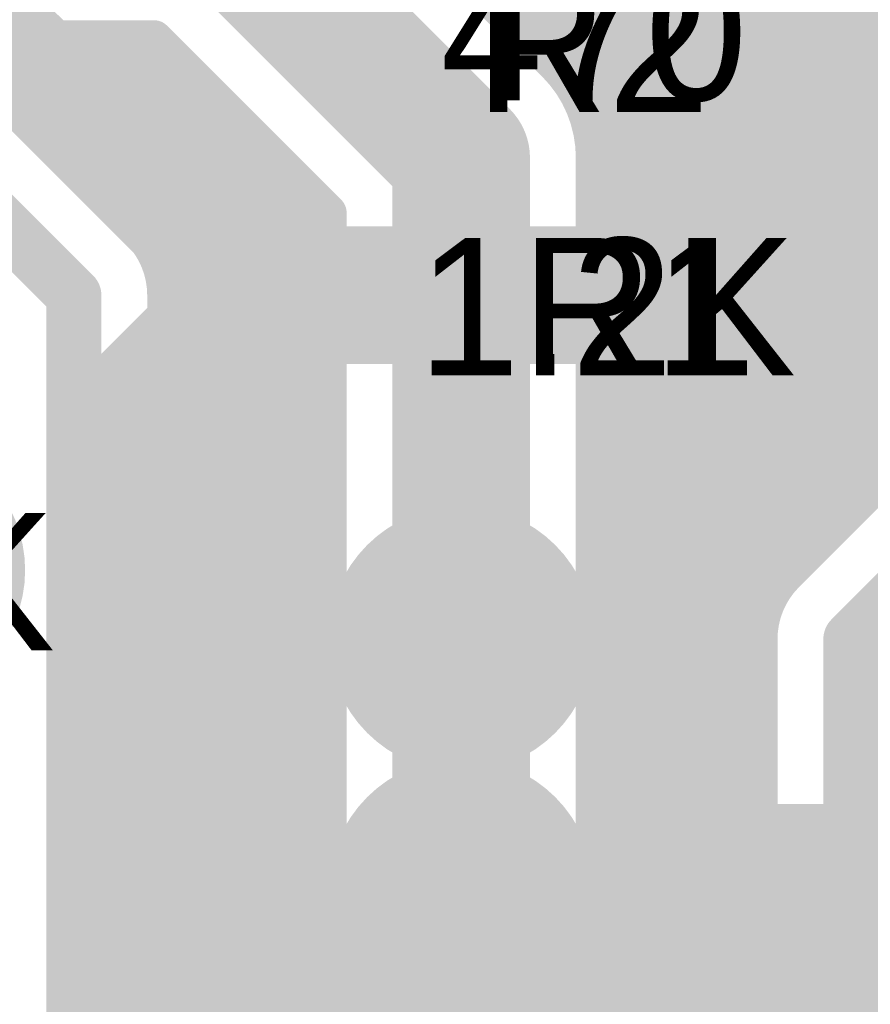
# Model space of a CAD drawing. Extents: x 7.17 to 14.1, y 4 to 11.75.
# Tile 111 of 214: x 9.97 to 10.15, y 7.42 to 7.64. Entities that reach past the tile are written whole.
import ezdxf

# ---------------------------------------------------------------- set-up
doc = ezdxf.new("R2010")
doc.units = 0
doc.layers.get('0').update_dxf_attribs({"linetype": 'CONTINUOUS'})
for name, color, linetype in [('BOTTOMLAYER', 5, 'CONTINUOUS'), ('BOTTOMSOLDER', 6, 'CONTINUOUS'), ('INTERNALPLANE1', 76, 'CONTINUOUS'), ('MECHANICAL1', 6, 'CONTINUOUS'), ('TOPLAYER', 1, 'CONTINUOUS'), ('TOPOVERLAY', 2, 'CONTINUOUS'), ('TOPPASTE', 8, 'CONTINUOUS'), ('TOPSOLDER', 216, 'CONTINUOUS')]:
    doc.layers.add(name, color=color, linetype=linetype)

# ---------------------------------------------------------------- blocks, each defined once
blk = doc.blocks.new('0603_136')
at = {"layer": 'MECHANICAL1', "const_width": 0.01}
for points in [[(-0.000531, 0.015748), (-0.000531, -0.014252)], [(0.059468, 0.015748), (-0.000531, 0.015748)], [(0.059468, 0.015748), (0.059468, -0.014252)], [(0.059468, -0.014252), (-0.000531, -0.014252)]]:
    blk.add_lwpolyline(points, dxfattribs=at)
at = {"layer": 'MECHANICAL1', "const_width": 0.005}
for points in [[(-0.003031, 0.015748, 1), (0.001969, 0.015748, 1)], [(-0.003031, 0.015748, 1), (0.001969, 0.015748, 1)], [(0.056968, 0.015748, 1), (0.061968, 0.015748, 1)], [(0.056968, 0.015748, 1), (0.061968, 0.015748, 1)], [(-0.003031, -0.014252, 1), (0.001969, -0.014252, 1)], [(-0.003031, -0.014252, 1), (0.001969, -0.014252, 1)], [(0.056968, -0.014252, 1), (0.061968, -0.014252, 1)], [(0.056968, -0.014252, 1), (0.061968, -0.014252, 1)]]:
    blk.add_lwpolyline(points, format="xyb", close=True, dxfattribs=at)
at = {"layer": 'TOPLAYER'}
for points in [[(-0.015, -0.015), (0.015, -0.015), (-0.015, 0.015), (0.015, 0.015)], [(0.045, -0.015), (0.075, -0.015), (0.045, 0.015), (0.075, 0.015)]]:
    blk.add_solid(points, dxfattribs=at)
at = {"layer": 'TOPOVERLAY', "const_width": 0.01}
for points in [[(-0.03, 0.03), (-0.03, 0)], [(0.09, 0.03), (-0.03, 0.03)], [(0.09, 0.03), (0.09, -0.03)], [(-0.03, 0), (-0.03, -0.03)], [(0.09, -0.03), (-0.03, -0.03)]]:
    blk.add_lwpolyline(points, dxfattribs=at)
at = {"layer": 'TOPOVERLAY', "const_width": 0.005}
for points in [[(-0.0325, 0.03, 1), (-0.0275, 0.03, 1)], [(-0.0325, 0.03, 1), (-0.0275, 0.03, 1)], [(0.0875, 0.03, 1), (0.0925, 0.03, 1)], [(0.0875, 0.03, 1), (0.0925, 0.03, 1)], [(-0.0325, 0, 1), (-0.0275, 0, 1)], [(-0.0325, 0, 1), (-0.0275, 0, 1)], [(-0.0325, -0.03, 1), (-0.0275, -0.03, 1)], [(-0.0325, -0.03, 1), (-0.0275, -0.03, 1)], [(0.0875, -0.03, 1), (0.0925, -0.03, 1)], [(0.0875, -0.03, 1), (0.0925, -0.03, 1)]]:
    blk.add_lwpolyline(points, format="xyb", close=True, dxfattribs=at)
at = {"layer": 'TOPPASTE'}
for points in [[(-0.015, -0.015), (0.015, -0.015), (-0.015, 0.015), (0.015, 0.015)], [(0.045, -0.015), (0.075, -0.015), (0.045, 0.015), (0.075, 0.015)]]:
    blk.add_solid(points, dxfattribs=at)
at = {"layer": 'TOPSOLDER'}
for points in [[(-0.019, -0.019), (0.019, -0.019), (-0.019, 0.019), (0.019, 0.019)], [(0.041, -0.019), (0.079, -0.019), (0.041, 0.019), (0.079, 0.019)]]:
    blk.add_solid(points, dxfattribs=at)
blk = doc.blocks.new('0603_137')
at = {"layer": 'MECHANICAL1', "const_width": 0.01}
for points in [[(-0.000531, 0.015748), (-0.000531, -0.014252)], [(0.059468, 0.015748), (-0.000531, 0.015748)], [(0.059468, 0.015748), (0.059468, -0.014252)], [(0.059468, -0.014252), (-0.000531, -0.014252)]]:
    blk.add_lwpolyline(points, dxfattribs=at)
at = {"layer": 'MECHANICAL1', "const_width": 0.005}
for points in [[(-0.003031, 0.015748, 1), (0.001969, 0.015748, 1)], [(-0.003031, 0.015748, 1), (0.001969, 0.015748, 1)], [(0.056968, 0.015748, 1), (0.061968, 0.015748, 1)], [(0.056968, 0.015748, 1), (0.061968, 0.015748, 1)], [(-0.003031, -0.014252, 1), (0.001969, -0.014252, 1)], [(-0.003031, -0.014252, 1), (0.001969, -0.014252, 1)], [(0.056968, -0.014252, 1), (0.061968, -0.014252, 1)], [(0.056968, -0.014252, 1), (0.061968, -0.014252, 1)]]:
    blk.add_lwpolyline(points, format="xyb", close=True, dxfattribs=at)
at = {"layer": 'TOPLAYER'}
for points in [[(-0.015, -0.015), (0.015, -0.015), (-0.015, 0.015), (0.015, 0.015)], [(0.045, -0.015), (0.075, -0.015), (0.045, 0.015), (0.075, 0.015)]]:
    blk.add_solid(points, dxfattribs=at)
at = {"layer": 'TOPOVERLAY', "const_width": 0.01}
for points in [[(-0.03, 0.03), (-0.03, 0)], [(0.09, 0.03), (-0.03, 0.03)], [(0.09, 0.03), (0.09, -0.03)], [(-0.03, 0), (-0.03, -0.03)], [(0.09, -0.03), (-0.03, -0.03)]]:
    blk.add_lwpolyline(points, dxfattribs=at)
at = {"layer": 'TOPOVERLAY', "const_width": 0.005}
for points in [[(-0.0325, 0.03, 1), (-0.0275, 0.03, 1)], [(-0.0325, 0.03, 1), (-0.0275, 0.03, 1)], [(0.0875, 0.03, 1), (0.0925, 0.03, 1)], [(0.0875, 0.03, 1), (0.0925, 0.03, 1)], [(-0.0325, 0, 1), (-0.0275, 0, 1)], [(-0.0325, 0, 1), (-0.0275, 0, 1)], [(-0.0325, -0.03, 1), (-0.0275, -0.03, 1)], [(-0.0325, -0.03, 1), (-0.0275, -0.03, 1)], [(0.0875, -0.03, 1), (0.0925, -0.03, 1)], [(0.0875, -0.03, 1), (0.0925, -0.03, 1)]]:
    blk.add_lwpolyline(points, format="xyb", close=True, dxfattribs=at)
at = {"layer": 'TOPPASTE'}
for points in [[(-0.015, -0.015), (0.015, -0.015), (-0.015, 0.015), (0.015, 0.015)], [(0.045, -0.015), (0.075, -0.015), (0.045, 0.015), (0.075, 0.015)]]:
    blk.add_solid(points, dxfattribs=at)
at = {"layer": 'TOPSOLDER'}
for points in [[(-0.019, -0.019), (0.019, -0.019), (-0.019, 0.019), (0.019, 0.019)], [(0.041, -0.019), (0.079, -0.019), (0.041, 0.019), (0.079, 0.019)]]:
    blk.add_solid(points, dxfattribs=at)

msp = doc.modelspace()

# ---------------------------------------------------------------- linework, layer by layer
at = {"layer": 'BOTTOMLAYER'}
for points, const_width in [([(10.07522, 7.635696), (10.434523, 7.995)], 0.008), ([(10.078755, 7.632161), (10.441595, 7.995)], 0.008), ([(10.082291, 7.628625), (10.448666, 7.995)], 0.008), ([(10.085822, 7.625085), (10.455737, 7.995)], 0.008), ([(10.088978, 7.62117), (10.462808, 7.995)], 0.008), ([(10.091482, 7.616603), (10.469879, 7.995)], 0.008), ([(10.093218, 7.611268), (10.47695, 7.995)], 0.008), ([(10.093904, 7.58367), (10.505234, 7.995)], 0.008), ([(10.093904, 7.576599), (10.512306, 7.995)], 0.008), ([(10.093904, 7.597812), (10.491092, 7.995)], 0.008), ([(10.093904, 7.590741), (10.498163, 7.995)], 0.008), ([(10.093904, 7.604883), (10.484021, 7.995)], 0.008), ([(10.093904, 7.52003), (10.568874, 7.995)], 0.008), ([(10.093904, 7.512959), (10.575945, 7.995)], 0.008), ([(10.093904, 7.534172), (10.554732, 7.995)], 0.008), ([(10.093904, 7.527101), (10.561803, 7.995)], 0.008), ([(10.093904, 7.548314), (10.54059, 7.995)], 0.008), ([(10.093904, 7.541243), (10.547661, 7.995)], 0.008), ([(10.093904, 7.562456), (10.526448, 7.995)], 0.008), ([(10.093904, 7.555385), (10.533519, 7.995)], 0.008), ([(10.093904, 7.569527), (10.519377, 7.995)], 0.008), ([(10.093904, 7.484674), (10.60423, 7.995)], 0.008), ([(10.093904, 7.477603), (10.611301, 7.995)], 0.008), ([(10.095502, 7.507485), (10.583016, 7.995)], 0.008), ([(10.095744, 7.493585), (10.597159, 7.995)], 0.008), ([(10.096378, 7.50129), (10.590088, 7.995)], 0.008), ([(9.948143, 7.764904), (10.168953, 7.544094)], 0.008), ([(9.955215, 7.764904), (10.175118, 7.545)], 0.008), ([(9.962286, 7.764904), (10.18219, 7.545)], 0.008), ([(9.969357, 7.764904), (10.189261, 7.545)], 0.008), ([(9.976428, 7.764904), (10.196332, 7.545)], 0.008), ([(9.983499, 7.764904), (10.203403, 7.545)], 0.008), ([(9.99057, 7.764904), (10.208165, 7.547309)], 0.008), ([(9.997641, 7.764904), (10.211989, 7.550556)], 0.008), ([(10.004712, 7.764904), (10.2164, 7.553216)], 0.008), ([(10.011783, 7.764904), (10.221478, 7.555209)], 0.008), ([(10.018854, 7.764904), (10.227402, 7.556357)], 0.008), ([(10.025925, 7.764904), (10.234612, 7.556218)], 0.008), ([(10.03041, 7.680506), (10.08541, 7.625506)], 0.008), ([(10.009904, 7.66), (10.064904, 7.605)], 0.03), ([(9.809904, 7.631), (9.997892, 7.631)], 0.008), ([(9.954768, 7.631), (10.035904, 7.549864)], 0.008), ([(9.960845, 7.620317), (9.971528, 7.631)], 0.008), ([(9.961839, 7.631), (10.035904, 7.556935)], 0.008), ([(9.965454, 7.617855), (9.978599, 7.631)], 0.008), ([(9.96891, 7.631), (10.035904, 7.564006)], 0.008), ([(9.969179, 7.614509), (9.98567, 7.631)], 0.008), ([(9.972715, 7.610973), (9.992741, 7.631)], 0.008), ([(9.975981, 7.631), (10.035904, 7.571077)], 0.008), ([(9.97625, 7.607438), (9.998852, 7.63004)], 0.008), ([(9.983052, 7.631), (10.035904, 7.578148)], 0.008), ([(9.990123, 7.631), (10.035904, 7.585219)], 0.008), ([(9.997194, 7.631), (10.035904, 7.59229)], 0.008), ([(9.997892, 7.631), (10.035904, 7.592988)], 0.008), ([(9.979786, 7.603902), (10.002388, 7.626504)], 0.008), ([(9.983321, 7.600367), (10.005923, 7.622969)], 0.008), ([(9.986857, 7.596831), (10.009459, 7.619433)], 0.008), ([(10.064904, 7.445), (10.064904, 7.605)], 0.03), ([(9.967982, 7.615706), (9.994514, 7.589174)], 0.008), ([(9.990393, 7.593296), (10.012994, 7.615897)], 0.008), ([(9.993928, 7.58976), (10.01653, 7.612362)], 0.008), ([(10.092697, 7.613279), (10.164128, 7.541849)], 0.008), ([(9.997159, 7.58592), (10.020065, 7.608826)], 0.008), ([(9.999441, 7.581131), (10.023601, 7.605291)], 0.008), ([(9.953808, 7.601596), (9.980404, 7.575)], 0.012), ([(10.093904, 7.605001), (10.160262, 7.538643)], 0.008), ([(10.093904, 7.512298), (10.093904, 7.605)], 0.008), ([(10.000404, 7.575023), (10.027136, 7.601755)], 0.008), ([(10.000404, 7.567952), (10.030672, 7.59822)], 0.008), ([(10.093904, 7.59793), (10.156727, 7.535107)], 0.008), ([(10.000404, 7.560881), (10.034208, 7.594684)], 0.008), ([(10.035904, 7.512298), (10.035904, 7.592988)], 0.008), ([(10.093904, 7.590859), (10.153191, 7.531572)], 0.008), ([(10.000404, 7.553809), (10.035904, 7.589309)], 0.008), ([(10.093904, 7.583788), (10.149656, 7.528036)], 0.008), ([(10.000404, 7.546738), (10.035904, 7.582238)], 0.008), ([(10.000073, 7.578623), (10.035904, 7.542793)], 0.008), ([(9.980404, 7.235), (9.980404, 7.575)], 0.012), ([(10.000404, 7.539667), (10.035904, 7.575167)], 0.008), ([(10.093904, 7.576717), (10.14612, 7.524501)], 0.008), ([(10.000404, 7.235), (10.000404, 7.575)], 0.008), ([(10.000404, 7.571221), (10.035904, 7.535721)], 0.008), ([(10.093904, 7.569646), (10.142585, 7.520965)], 0.008), ([(10.000404, 7.532596), (10.035904, 7.568096)], 0.008), ([(10.000404, 7.56415), (10.035904, 7.52865)], 0.008), ([(10.093904, 7.562575), (10.139049, 7.517429)], 0.008), ([(10.000404, 7.525525), (10.035904, 7.561025)], 0.008), ([(10.000404, 7.557079), (10.035904, 7.521579)], 0.008), ([(10.000404, 7.518454), (10.035904, 7.553954)], 0.008), ([(10.093904, 7.555504), (10.135516, 7.513892)], 0.008), ([(10.000404, 7.550008), (10.035904, 7.514508)], 0.008), ([(10.093904, 7.548432), (10.132494, 7.509843)], 0.008), ([(10.000404, 7.511383), (10.035904, 7.546883)], 0.008), ([(10.000404, 7.542937), (10.034632, 7.508709)], 0.008), ([(10.093904, 7.541361), (10.130484, 7.504781)], 0.008), ([(10.000404, 7.504312), (10.035904, 7.539812)], 0.008), ([(10.135794, 7.514174), (10.16073, 7.53911)], 0.008), ([(10.000404, 7.535866), (10.033524, 7.502746)], 0.008), ([(10.000404, 7.497241), (10.035904, 7.532741)], 0.008), ([(10.093904, 7.53429), (10.129904, 7.49829)], 0.008), ([(10.000404, 7.528795), (10.033732, 7.495467)], 0.008), ([(10.093904, 7.527219), (10.129904, 7.491219)], 0.008), ([(10.149904, 7.5), (10.174904, 7.525)], 0.012), ([(10.000404, 7.49017), (10.035904, 7.52567)], 0.008), ([(10.000404, 7.521724), (10.035904, 7.486224)], 0.008), ([(10.093904, 7.520148), (10.129904, 7.484148)], 0.008), ([(10.000404, 7.483098), (10.035904, 7.518599)], 0.008), ([(10.000404, 7.514653), (10.035904, 7.479153)], 0.008), ([(10.093904, 7.513077), (10.129904, 7.477077)], 0.008), ([(10.000404, 7.476027), (10.035393, 7.511017)], 0.008), ([(10.000404, 7.507581), (10.035904, 7.472081)], 0.008), ([(10.093904, 7.470532), (10.131738, 7.508366)], 0.008), ([(10.096183, 7.503727), (10.129904, 7.470006)], 0.008), ([(10.000404, 7.468956), (10.033469, 7.502021)], 0.008), ([(10.000404, 7.50051), (10.035904, 7.46501)], 0.008), ([(10.129904, 7.193284), (10.129904, 7.5)], 0.008), ([(10.149904, 7.185), (10.149904, 7.5)], 0.012), ([(10.093904, 7.463461), (10.129904, 7.499461)], 0.008), ([(10.096222, 7.496617), (10.129904, 7.462935)], 0.008), ([(10.000404, 7.461885), (10.033765, 7.495246)], 0.008), ([(10.000404, 7.493439), (10.035904, 7.457939)], 0.008), ([(10.094169, 7.456654), (10.129904, 7.49239)], 0.008), ([(10.000404, 7.454814), (10.035175, 7.489585)], 0.008), ([(10.095016, 7.490752), (10.129904, 7.455864)], 0.008), ([(10.035904, 7.457298), (10.035904, 7.487702)], 0.008), ([(10.093904, 7.457298), (10.093904, 7.487702)], 0.008), ([(10.000404, 7.486368), (10.034303, 7.45247)], 0.008), ([(10.095787, 7.451202), (10.129904, 7.485319)], 0.008), ([(10.000404, 7.447743), (10.035904, 7.483243)], 0.008), ([(10.093904, 7.484793), (10.129904, 7.448792)], 0.008), ([(10.000404, 7.479297), (10.03343, 7.446271)], 0.008), ([(10.093904, 7.477721), (10.129904, 7.441721)], 0.008), ([(10.096403, 7.444747), (10.129904, 7.478248)], 0.008), ([(10.000404, 7.440672), (10.035904, 7.476172)], 0.008), ([(10.000404, 7.472226), (10.034069, 7.438561)], 0.008), ([(10.093904, 7.47065), (10.129904, 7.43465)], 0.008), ([(10.095239, 7.436511), (10.129904, 7.471177)], 0.008), ([(10.000404, 7.433601), (10.035904, 7.469101)], 0.008), ([(10.000404, 7.465155), (10.040609, 7.42495)], 0.008), ([(10.000404, 7.334605), (10.129904, 7.464105)], 0.008), ([(10.093904, 7.463579), (10.129904, 7.427579)], 0.008), ([(10.000404, 7.42653), (10.035904, 7.46203)], 0.008), ([(10.000404, 7.458084), (10.129904, 7.328584)], 0.008), ([(10.000404, 7.327534), (10.129904, 7.457034)], 0.008), ([(10.094426, 7.455986), (10.129904, 7.420508)], 0.008), ([(10.000404, 7.419459), (10.034623, 7.453677)], 0.008), ([(10.000404, 7.451013), (10.129904, 7.321513)], 0.008), ([(10.000404, 7.320463), (10.129904, 7.449963)], 0.008), ([(10.09634, 7.447001), (10.129904, 7.413437)], 0.008), ([(10.000404, 7.412388), (10.033406, 7.44539)], 0.008), ([(10.000404, 7.443942), (10.129904, 7.314442)], 0.008), ([(10.000404, 7.313392), (10.129904, 7.442892)], 0.008), ([(10.096041, 7.440229), (10.129904, 7.406366)], 0.008), ([(10.000404, 7.405316), (10.033998, 7.438911)], 0.008), ([(10.000404, 7.436871), (10.129904, 7.307371)], 0.008), ([(10.000404, 7.306321), (10.129904, 7.435821)], 0.008), ([(10.000404, 7.398245), (10.035601, 7.433442)], 0.008), ([(10.094628, 7.434571), (10.129904, 7.399295)], 0.008), ([(10.000404, 7.429799), (10.129904, 7.300299)], 0.008), ([(10.092435, 7.429693), (10.129904, 7.392224)], 0.008), ([(10.000404, 7.29925), (10.129904, 7.42875)], 0.008), ([(10.000404, 7.391174), (10.037942, 7.428712)], 0.008), ([(10.089605, 7.425452), (10.129904, 7.385153)], 0.008), ([(10.000404, 7.384103), (10.040902, 7.424601)], 0.008), ([(10.000404, 7.422728), (10.129904, 7.293228)], 0.008), ([(10.000404, 7.292179), (10.129904, 7.421679)], 0.008), ([(10.000404, 7.377032), (10.044432, 7.42106)], 0.008), ([(10.044854, 7.420705), (10.129904, 7.335655)], 0.008), ([(10.086198, 7.421788), (10.129904, 7.378082)], 0.008), ([(10.082225, 7.41869), (10.129904, 7.37101)], 0.008), ([(10.000404, 7.369961), (10.048532, 7.418089)], 0.008)]:
    msp.add_lwpolyline(points, dxfattribs=dict(at, const_width=const_width))
for points, const_width in [([(10.07322, 7.635696, 1), (10.07722, 7.635696, 1)], 0.004), ([(10.076755, 7.632161, 1), (10.080755, 7.632161, 1)], 0.004), ([(9.96691, 7.631, 1), (9.97091, 7.631, 1)], 0.004), ([(9.969528, 7.631, 1), (9.973528, 7.631, 1)], 0.004), ([(9.973981, 7.631, 1), (9.977981, 7.631, 1)], 0.004), ([(9.976599, 7.631, 1), (9.980599, 7.631, 1)], 0.004), ([(9.981052, 7.631, 1), (9.985052, 7.631, 1)], 0.004), ([(9.98367, 7.631, 1), (9.98767, 7.631, 1)], 0.004), ([(9.988123, 7.631, 1), (9.992123, 7.631, 1)], 0.004), ([(9.990741, 7.631, 1), (9.994741, 7.631, 1)], 0.004), ([(9.995194, 7.631, 1), (9.999194, 7.631, 1)], 0.004), ([(9.995892, 7.631, 1), (9.999892, 7.631, 1)], 0.004), ([(9.995892, 7.631, 1), (9.999892, 7.631, 1)], 0.004), ([(9.996852, 7.63004, 1), (10.000852, 7.63004, 1)], 0.004), ([(10.080291, 7.628625, 1), (10.084291, 7.628625, 1)], 0.004), ([(10.000388, 7.626504, 1), (10.004388, 7.626504, 1)], 0.004), ([(10.08341, 7.625506, 1), (10.08741, 7.625506, 1)], 0.004), ([(10.08341, 7.625506, 1), (10.08741, 7.625506, 1)], 0.004), ([(10.08341, 7.625506, 1), (10.08741, 7.625506, 1)], 0.004), ([(10.083822, 7.625085, 1), (10.087822, 7.625085, 1)], 0.004), ([(10.003923, 7.622969, 1), (10.007923, 7.622969, 1)], 0.004), ([(10.086978, 7.62117, 1), (10.090978, 7.62117, 1)], 0.004), ([(10.007459, 7.619433, 1), (10.011459, 7.619433, 1)], 0.004), ([(9.963454, 7.617855, 1), (9.967454, 7.617855, 1)], 0.004), ([(10.057404, 7.605, 1), (10.072404, 7.605, 1)], 0.015), ([(10.057404, 7.605, 1), (10.072404, 7.605, 1)], 0.015), ([(10.089482, 7.616603, 1), (10.093482, 7.616603, 1)], 0.004), ([(9.96595, 7.615738, 1), (9.96995, 7.615738, 1)], 0.004), ([(9.965982, 7.615706, 1), (9.969982, 7.615706, 1)], 0.004), ([(9.965982, 7.615706, 1), (9.969982, 7.615706, 1)], 0.004), ([(9.967179, 7.614509, 1), (9.971179, 7.614509, 1)], 0.004), ([(10.010994, 7.615897, 1), (10.014994, 7.615897, 1)], 0.004), ([(10.01453, 7.612362, 1), (10.01853, 7.612362, 1)], 0.004), ([(10.090697, 7.613279, 1), (10.094697, 7.613279, 1)], 0.004), ([(9.970715, 7.610973, 1), (9.974715, 7.610973, 1)], 0.004), ([(10.091218, 7.611268, 1), (10.095218, 7.611268, 1)], 0.004), ([(9.97425, 7.607438, 1), (9.97825, 7.607438, 1)], 0.004), ([(10.018065, 7.608826, 1), (10.022065, 7.608826, 1)], 0.004), ([(10.021601, 7.605291, 1), (10.025601, 7.605291, 1)], 0.004), ([(9.977786, 7.603902, 1), (9.981786, 7.603902, 1)], 0.004), ([(10.091904, 7.605001, 1), (10.095904, 7.605001, 1)], 0.004), ([(10.091904, 7.605, 1), (10.095904, 7.605, 1)], 0.004), ([(10.091904, 7.605, 1), (10.095904, 7.605, 1)], 0.004), ([(10.091904, 7.605, 1), (10.095904, 7.605, 1)], 0.004), ([(10.091904, 7.604883, 1), (10.095904, 7.604883, 1)], 0.004), ([(10.025137, 7.601755, 1), (10.029136, 7.601755, 1)], 0.004), ([(9.981321, 7.600367, 1), (9.985321, 7.600367, 1)], 0.004), ([(9.984857, 7.596831, 1), (9.988857, 7.596831, 1)], 0.004), ([(10.028672, 7.59822, 1), (10.032672, 7.59822, 1)], 0.004), ([(10.091904, 7.59793, 1), (10.095904, 7.59793, 1)], 0.004), ([(10.091904, 7.597812, 1), (10.095904, 7.597812, 1)], 0.004), ([(10.032208, 7.594684, 1), (10.036208, 7.594684, 1)], 0.004), ([(9.988392, 7.593296, 1), (9.992392, 7.593296, 1)], 0.004), ([(10.033904, 7.592988, 1), (10.037904, 7.592988, 1)], 0.004), ([(10.033904, 7.592988, 1), (10.037904, 7.592988, 1)], 0.004), ([(10.033904, 7.59229, 1), (10.037904, 7.59229, 1)], 0.004), ([(10.091904, 7.590859, 1), (10.095904, 7.590859, 1)], 0.004), ([(10.091904, 7.590741, 1), (10.095904, 7.590741, 1)], 0.004), ([(9.991928, 7.58976, 1), (9.995928, 7.58976, 1)], 0.004), ([(9.992514, 7.589174, 1), (9.996514, 7.589174, 1)], 0.004), ([(9.992514, 7.589174, 1), (9.996514, 7.589174, 1)], 0.004), ([(9.992546, 7.589142, 1), (9.996546, 7.589142, 1)], 0.004), ([(10.033904, 7.589309, 1), (10.037904, 7.589309, 1)], 0.004), ([(9.995159, 7.58592, 1), (9.999159, 7.58592, 1)], 0.004), ([(10.033904, 7.585219, 1), (10.037904, 7.585219, 1)], 0.004), ([(10.091904, 7.583788, 1), (10.095904, 7.583788, 1)], 0.004), ([(10.033904, 7.582238, 1), (10.037904, 7.582238, 1)], 0.004), ([(10.091904, 7.58367, 1), (10.095904, 7.58367, 1)], 0.004), ([(9.997441, 7.581131, 1), (10.001441, 7.581131, 1)], 0.004), ([(9.998073, 7.578623, 1), (10.002073, 7.578623, 1)], 0.004), ([(10.033904, 7.578148, 1), (10.037904, 7.578148, 1)], 0.004), ([(9.977404, 7.575, 1), (9.983404, 7.575, 1)], 0.006), ([(9.977404, 7.575, 1), (9.983404, 7.575, 1)], 0.006), ([(10.033904, 7.575167, 1), (10.037904, 7.575167, 1)], 0.004), ([(10.091904, 7.576717, 1), (10.095904, 7.576717, 1)], 0.004), ([(10.091904, 7.576599, 1), (10.095904, 7.576599, 1)], 0.004), ([(9.998404, 7.575023, 1), (10.002404, 7.575023, 1)], 0.004), ([(9.998404, 7.575, 1), (10.002404, 7.575, 1)], 0.004), ([(9.998404, 7.575, 1), (10.002404, 7.575, 1)], 0.004), ([(9.998404, 7.575, 1), (10.002404, 7.575, 1)], 0.004), ([(9.998404, 7.571221, 1), (10.002404, 7.571221, 1)], 0.004), ([(10.033904, 7.571077, 1), (10.037904, 7.571077, 1)], 0.004), ([(10.091904, 7.569646, 1), (10.095904, 7.569646, 1)], 0.004), ([(10.091904, 7.569527, 1), (10.095904, 7.569527, 1)], 0.004), ([(9.998404, 7.567952, 1), (10.002404, 7.567952, 1)], 0.004), ([(10.033904, 7.568096, 1), (10.037904, 7.568096, 1)], 0.004), ([(9.998404, 7.56415, 1), (10.002404, 7.56415, 1)], 0.004), ([(10.033904, 7.564006, 1), (10.037904, 7.564006, 1)], 0.004), ([(10.091904, 7.562575, 1), (10.095904, 7.562575, 1)], 0.004), ([(10.091904, 7.562456, 1), (10.095904, 7.562456, 1)], 0.004), ([(9.998404, 7.560881, 1), (10.002404, 7.560881, 1)], 0.004), ([(10.033904, 7.561025, 1), (10.037904, 7.561025, 1)], 0.004), ([(9.998404, 7.557079, 1), (10.002404, 7.557079, 1)], 0.004), ([(10.033904, 7.556935, 1), (10.037904, 7.556935, 1)], 0.004), ([(9.998404, 7.553809, 1), (10.002404, 7.553809, 1)], 0.004), ([(10.033904, 7.553954, 1), (10.037904, 7.553954, 1)], 0.004), ([(10.091904, 7.555504, 1), (10.095904, 7.555504, 1)], 0.004), ([(10.091904, 7.555385, 1), (10.095904, 7.555385, 1)], 0.004), ([(9.998404, 7.550008, 1), (10.002404, 7.550008, 1)], 0.004), ([(10.033904, 7.549864, 1), (10.037904, 7.549864, 1)], 0.004), ([(10.091904, 7.548432, 1), (10.095904, 7.548432, 1)], 0.004), ([(10.091904, 7.548314, 1), (10.095904, 7.548314, 1)], 0.004), ([(9.998404, 7.546738, 1), (10.002404, 7.546738, 1)], 0.004), ([(10.033904, 7.546883, 1), (10.037904, 7.546883, 1)], 0.004), ([(9.998404, 7.542937, 1), (10.002404, 7.542937, 1)], 0.004), ([(10.033904, 7.542793, 1), (10.037904, 7.542793, 1)], 0.004), ([(10.091904, 7.541361, 1), (10.095904, 7.541361, 1)], 0.004), ([(10.091904, 7.541243, 1), (10.095904, 7.541243, 1)], 0.004), ([(9.998404, 7.539667, 1), (10.002404, 7.539667, 1)], 0.004), ([(10.033904, 7.539812, 1), (10.037904, 7.539812, 1)], 0.004), ([(9.998404, 7.535866, 1), (10.002404, 7.535866, 1)], 0.004), ([(10.033904, 7.535721, 1), (10.037904, 7.535721, 1)], 0.004), ([(10.154727, 7.535107, 1), (10.158727, 7.535107, 1)], 0.004), ([(9.998404, 7.532596, 1), (10.002404, 7.532596, 1)], 0.004), ([(10.033904, 7.532741, 1), (10.037904, 7.532741, 1)], 0.004), ([(10.091904, 7.53429, 1), (10.095904, 7.53429, 1)], 0.004), ([(10.091904, 7.534172, 1), (10.095904, 7.534172, 1)], 0.004), ([(10.151191, 7.531572, 1), (10.155191, 7.531572, 1)], 0.004), ([(9.998404, 7.528795, 1), (10.002404, 7.528795, 1)], 0.004), ([(10.033904, 7.52865, 1), (10.037904, 7.52865, 1)], 0.004), ([(10.147656, 7.528036, 1), (10.151656, 7.528036, 1)], 0.004), ([(10.091904, 7.527219, 1), (10.095904, 7.527219, 1)], 0.004), ([(10.091904, 7.527101, 1), (10.095904, 7.527101, 1)], 0.004), ([(9.998404, 7.525525, 1), (10.002404, 7.525525, 1)], 0.004), ([(10.033904, 7.52567, 1), (10.037904, 7.52567, 1)], 0.004), ([(10.14412, 7.524501, 1), (10.14812, 7.524501, 1)], 0.004), ([(9.998404, 7.521724, 1), (10.002404, 7.521724, 1)], 0.004), ([(10.033904, 7.521579, 1), (10.037904, 7.521579, 1)], 0.004), ([(10.091904, 7.520148, 1), (10.095904, 7.520148, 1)], 0.004), ([(10.091904, 7.52003, 1), (10.095904, 7.52003, 1)], 0.004), ([(10.140585, 7.520965, 1), (10.144585, 7.520965, 1)], 0.004), ([(9.998404, 7.518454, 1), (10.002404, 7.518454, 1)], 0.004), ([(10.033904, 7.518599, 1), (10.037904, 7.518599, 1)], 0.004), ([(10.137049, 7.517429, 1), (10.141049, 7.517429, 1)], 0.004), ([(9.998404, 7.514653, 1), (10.002404, 7.514653, 1)], 0.004), ([(10.033904, 7.514508, 1), (10.037904, 7.514508, 1)], 0.004), ([(10.091904, 7.513077, 1), (10.095904, 7.513077, 1)], 0.004), ([(10.091904, 7.512959, 1), (10.095904, 7.512959, 1)], 0.004), ([(10.133516, 7.513892, 1), (10.137516, 7.513892, 1)], 0.004), ([(10.133762, 7.514142, 1), (10.137762, 7.514142, 1)], 0.004), ([(10.133794, 7.514174, 1), (10.137794, 7.514174, 1)], 0.004), ([(10.133794, 7.514174, 1), (10.137794, 7.514174, 1)], 0.004), ([(9.998404, 7.511383, 1), (10.002404, 7.511383, 1)], 0.004), ([(10.033393, 7.511017, 1), (10.037393, 7.511017, 1)], 0.004), ([(10.033904, 7.512298, 1), (10.037904, 7.512298, 1)], 0.004), ([(10.033904, 7.512298, 1), (10.037904, 7.512298, 1)], 0.004), ([(10.091904, 7.512298, 1), (10.095904, 7.512298, 1)], 0.004), ([(10.091904, 7.512298, 1), (10.095904, 7.512298, 1)], 0.004), ([(10.032632, 7.508709, 1), (10.036632, 7.508709, 1)], 0.004), ([(10.130494, 7.509843, 1), (10.134494, 7.509843, 1)], 0.004), ([(9.998404, 7.507581, 1), (10.002404, 7.507581, 1)], 0.004), ([(10.093502, 7.507485, 1), (10.097502, 7.507485, 1)], 0.004), ([(10.129738, 7.508366, 1), (10.133738, 7.508366, 1)], 0.004), ([(9.998404, 7.504312, 1), (10.002404, 7.504312, 1)], 0.004), ([(10.128484, 7.504781, 1), (10.132484, 7.504781, 1)], 0.004), ([(10.031524, 7.502746, 1), (10.035524, 7.502746, 1)], 0.004), ([(10.094183, 7.503727, 1), (10.098183, 7.503727, 1)], 0.004), ([(9.998404, 7.50051, 1), (10.002404, 7.50051, 1)], 0.004), ([(10.031469, 7.502021, 1), (10.035469, 7.502021, 1)], 0.004), ([(10.094378, 7.50129, 1), (10.098378, 7.50129, 1)], 0.004), ([(10.094404, 7.5, 1), (10.098404, 7.5, 1)], 0.004), ([(10.094404, 7.5, 1), (10.098404, 7.5, 1)], 0.004), ([(10.127904, 7.5, 1), (10.131904, 7.5, 1)], 0.004), ([(10.127904, 7.5, 1), (10.131904, 7.5, 1)], 0.004), ([(10.127904, 7.5, 1), (10.131904, 7.5, 1)], 0.004), ([(10.146904, 7.5, 1), (10.152904, 7.5, 1)], 0.006), ([(10.146904, 7.5, 1), (10.152904, 7.5, 1)], 0.006), ([(10.127904, 7.499461, 1), (10.131904, 7.499461, 1)], 0.004), ([(10.127904, 7.49829, 1), (10.131904, 7.49829, 1)], 0.004), ([(9.998404, 7.497241, 1), (10.002404, 7.497241, 1)], 0.004), ([(10.094222, 7.496617, 1), (10.098222, 7.496617, 1)], 0.004), ([(10.031732, 7.495467, 1), (10.035732, 7.495467, 1)], 0.004), ([(10.031765, 7.495246, 1), (10.035765, 7.495246, 1)], 0.004), ([(10.093744, 7.493585, 1), (10.097744, 7.493585, 1)], 0.004), ([(9.998404, 7.493439, 1), (10.002404, 7.493439, 1)], 0.004), ([(10.127904, 7.49239, 1), (10.131904, 7.49239, 1)], 0.004), ([(9.998404, 7.49017, 1), (10.002404, 7.49017, 1)], 0.004), ([(10.033175, 7.489585, 1), (10.037175, 7.489585, 1)], 0.004), ([(10.093016, 7.490752, 1), (10.097016, 7.490752, 1)], 0.004), ([(10.127904, 7.491219, 1), (10.131904, 7.491219, 1)], 0.004), ([(10.033904, 7.487702, 1), (10.037904, 7.487702, 1)], 0.004), ([(10.033904, 7.487702, 1), (10.037904, 7.487702, 1)], 0.004), ([(10.091904, 7.487702, 1), (10.095904, 7.487702, 1)], 0.004), ([(10.091904, 7.487702, 1), (10.095904, 7.487702, 1)], 0.004), ([(9.998404, 7.486368, 1), (10.002404, 7.486368, 1)], 0.004), ([(10.033904, 7.486224, 1), (10.037904, 7.486224, 1)], 0.004), ([(10.127904, 7.485319, 1), (10.131904, 7.485319, 1)], 0.004), ([(9.998404, 7.483098, 1), (10.002404, 7.483098, 1)], 0.004), ([(10.033904, 7.483243, 1), (10.037904, 7.483243, 1)], 0.004), ([(10.091904, 7.484793, 1), (10.095904, 7.484793, 1)], 0.004), ([(10.091904, 7.484674, 1), (10.095904, 7.484674, 1)], 0.004), ([(10.127904, 7.484148, 1), (10.131904, 7.484148, 1)], 0.004), ([(9.998404, 7.479297, 1), (10.002404, 7.479297, 1)], 0.004), ([(10.033904, 7.479153, 1), (10.037904, 7.479153, 1)], 0.004), ([(10.091904, 7.477721, 1), (10.095904, 7.477721, 1)], 0.004), ([(10.091904, 7.477603, 1), (10.095904, 7.477603, 1)], 0.004), ([(10.127904, 7.478248, 1), (10.131904, 7.478248, 1)], 0.004), ([(10.127904, 7.477077, 1), (10.131904, 7.477077, 1)], 0.004), ([(9.998404, 7.476027, 1), (10.002404, 7.476027, 1)], 0.004), ([(10.033904, 7.476172, 1), (10.037904, 7.476172, 1)], 0.004), ([(9.998404, 7.472226, 1), (10.002404, 7.472226, 1)], 0.004), ([(10.033904, 7.472081, 1), (10.037904, 7.472081, 1)], 0.004), ([(10.091904, 7.47065, 1), (10.095904, 7.47065, 1)], 0.004), ([(10.091904, 7.470532, 1), (10.095904, 7.470532, 1)], 0.004), ([(10.127904, 7.471177, 1), (10.131904, 7.471177, 1)], 0.004), ([(10.127904, 7.470006, 1), (10.131904, 7.470006, 1)], 0.004), ([(9.998404, 7.468956, 1), (10.002404, 7.468956, 1)], 0.004), ([(10.033904, 7.469101, 1), (10.037904, 7.469101, 1)], 0.004), ([(9.998404, 7.465155, 1), (10.002404, 7.465155, 1)], 0.004), ([(10.033904, 7.46501, 1), (10.037904, 7.46501, 1)], 0.004), ([(10.091904, 7.463579, 1), (10.095904, 7.463579, 1)], 0.004), ([(10.091904, 7.463461, 1), (10.095904, 7.463461, 1)], 0.004), ([(10.127904, 7.464105, 1), (10.131904, 7.464105, 1)], 0.004), ([(9.998404, 7.461885, 1), (10.002404, 7.461885, 1)], 0.004), ([(10.033904, 7.46203, 1), (10.037904, 7.46203, 1)], 0.004), ([(10.127904, 7.462935, 1), (10.131904, 7.462935, 1)], 0.004), ([(9.998404, 7.458084, 1), (10.002404, 7.458084, 1)], 0.004), ([(10.033904, 7.457939, 1), (10.037904, 7.457939, 1)], 0.004), ([(10.033904, 7.457298, 1), (10.037904, 7.457298, 1)], 0.004), ([(10.033904, 7.457298, 1), (10.037904, 7.457298, 1)], 0.004), ([(10.091904, 7.457298, 1), (10.095904, 7.457298, 1)], 0.004), ([(10.091904, 7.457298, 1), (10.095904, 7.457298, 1)], 0.004), ([(10.127904, 7.457034, 1), (10.131904, 7.457034, 1)], 0.004), ([(10.057404, 7.445, 1), (10.072404, 7.445, 1)], 0.015), ([(10.092169, 7.456654, 1), (10.096169, 7.456654, 1)], 0.004), ([(10.092426, 7.455986, 1), (10.096426, 7.455986, 1)], 0.004), ([(10.127904, 7.455864, 1), (10.131904, 7.455864, 1)], 0.004), ([(9.998404, 7.454814, 1), (10.002404, 7.454814, 1)], 0.004), ([(10.032623, 7.453677, 1), (10.036623, 7.453677, 1)], 0.004), ([(9.998404, 7.451013, 1), (10.002404, 7.451013, 1)], 0.004), ([(10.032303, 7.45247, 1), (10.036302, 7.45247, 1)], 0.004), ([(10.093787, 7.451202, 1), (10.097787, 7.451202, 1)], 0.004), ([(10.127904, 7.449963, 1), (10.131904, 7.449963, 1)], 0.004), ([(10.127904, 7.448792, 1), (10.131904, 7.448792, 1)], 0.004), ([(9.998404, 7.447743, 1), (10.002404, 7.447743, 1)], 0.004), ([(10.03143, 7.446271, 1), (10.03543, 7.446271, 1)], 0.004), ([(10.09434, 7.447001, 1), (10.09834, 7.447001, 1)], 0.004), ([(10.031406, 7.44539, 1), (10.035406, 7.44539, 1)], 0.004), ([(10.094403, 7.444747, 1), (10.098403, 7.444747, 1)], 0.004), ([(10.094404, 7.445, 1), (10.098404, 7.445, 1)], 0.004), ([(10.094404, 7.445, 1), (10.098404, 7.445, 1)], 0.004), ([(9.998404, 7.443942, 1), (10.002404, 7.443942, 1)], 0.004), ([(10.127904, 7.442892, 1), (10.131904, 7.442892, 1)], 0.004), ([(9.998404, 7.440672, 1), (10.002404, 7.440672, 1)], 0.004), ([(10.094041, 7.440229, 1), (10.098041, 7.440229, 1)], 0.004), ([(10.127904, 7.441721, 1), (10.131904, 7.441721, 1)], 0.004), ([(10.031998, 7.438911, 1), (10.035998, 7.438911, 1)], 0.004), ([(10.032069, 7.438561, 1), (10.036069, 7.438561, 1)], 0.004), ([(9.998404, 7.436871, 1), (10.002404, 7.436871, 1)], 0.004), ([(10.093239, 7.436511, 1), (10.097239, 7.436511, 1)], 0.004), ([(10.127904, 7.435821, 1), (10.131904, 7.435821, 1)], 0.004), ([(9.998404, 7.433601, 1), (10.002404, 7.433601, 1)], 0.004), ([(10.033601, 7.433442, 1), (10.037601, 7.433442, 1)], 0.004), ([(10.092628, 7.434571, 1), (10.096628, 7.434571, 1)], 0.004), ([(10.127904, 7.43465, 1), (10.131904, 7.43465, 1)], 0.004), ([(9.998404, 7.429799, 1), (10.002404, 7.429799, 1)], 0.004), ([(10.090435, 7.429693, 1), (10.094435, 7.429693, 1)], 0.004), ([(10.035942, 7.428712, 1), (10.039942, 7.428712, 1)], 0.004), ([(10.127904, 7.42875, 1), (10.131904, 7.42875, 1)], 0.004), ([(10.127904, 7.427579, 1), (10.131904, 7.427579, 1)], 0.004), ([(9.998404, 7.42653, 1), (10.002404, 7.42653, 1)], 0.004), ([(10.038609, 7.42495, 1), (10.042609, 7.42495, 1)], 0.004), ([(10.087605, 7.425452, 1), (10.091605, 7.425452, 1)], 0.004), ([(9.998404, 7.422728, 1), (10.002404, 7.422728, 1)], 0.004), ([(10.038902, 7.424601, 1), (10.042902, 7.424601, 1)], 0.004), ([(10.042432, 7.42106, 1), (10.046432, 7.42106, 1)], 0.004), ([(10.042853, 7.420705, 1), (10.046853, 7.420705, 1)], 0.004), ([(10.084198, 7.421788, 1), (10.088198, 7.421788, 1)], 0.004), ([(10.127904, 7.421679, 1), (10.131904, 7.421679, 1)], 0.004), ([(10.127904, 7.420508, 1), (10.131904, 7.420508, 1)], 0.004), ([(9.998404, 7.419459, 1), (10.002404, 7.419459, 1)], 0.004), ([(10.080225, 7.41869, 1), (10.084225, 7.41869, 1)], 0.004), ([(10.046532, 7.418089, 1), (10.050532, 7.418089, 1)], 0.004)]:
    msp.add_lwpolyline(points, format="xyb", close=True, dxfattribs=dict(at, const_width=const_width))
at = {"layer": 'BOTTOMLAYER', "const_width": 0.008}
for points in [[(10.08541, 7.625506, -0.198912), (10.093904, 7.605)], [(10.08541, 7.625506, -0.198912), (10.093904, 7.605)], [(9.953808, 7.621596, -0.199496), (9.967982, 7.615706)], [(9.953808, 7.621596, -0.198912), (9.96795, 7.615738)], [(9.994514, 7.589174, -0.199496), (10.000404, 7.575)], [(9.994546, 7.589142, -0.198912), (10.000404, 7.575)], [(10.129904, 7.5, -0.199496), (10.135794, 7.514174)], [(10.129904, 7.5, -0.198912), (10.135762, 7.514142)], [(10.035904, 7.487702, -0.203279), (10.035904, 7.512298)], [(10.093904, 7.512298, -0.100611), (10.096404, 7.5)], [(10.096404, 7.5, -0.100611), (10.093904, 7.487702)], [(10.096404, 7.445, -1.223731), (10.035904, 7.457298)], [(10.093904, 7.457298, -0.100611), (10.096404, 7.445)]]:
    msp.add_lwpolyline(points, format="xyb", dxfattribs=at)
at = {"layer": 'BOTTOMSOLDER', "const_width": 0.0215}
for points in [[(10.054154, 7.5, 1), (10.075654, 7.5, 1)], [(10.054154, 7.445, 1), (10.075654, 7.445, 1)]]:
    msp.add_lwpolyline(points, format="xyb", close=True, dxfattribs=at)
at = {"layer": 'INTERNALPLANE1', "const_width": 0.029}
for points in [[(9.926274, 7.515, 1), (9.955274, 7.515, 1)], [(10.050404, 7.5, 1), (10.079404, 7.5, 1)], [(10.050404, 7.445, 1), (10.079404, 7.445, 1)]]:
    msp.add_lwpolyline(points, format="xyb", close=True, dxfattribs=at)
at = {"layer": 'TOPLAYER'}
for points, const_width in [([(9.954904, 7.6405), (10.020404, 7.575)], 0.025), ([(9.990404, 7.545), (10.020404, 7.575)], 0.03), ([(10.020404, 7.575), (10.169947, 7.575)], 0.03), ([(9.990404, 7.381052), (9.990404, 7.545)], 0.03), ([(10.064904, 7.25), (10.064904, 7.5)], 0.03), ([(10.114904, 7.405), (10.114904, 7.46)], 0.008), ([(10.114904, 7.46), (10.389904, 7.46)], 0.008), ([(10.115, 7.242), (10.115, 7.46)], 0.008), ([(10.12, 7.242), (10.12, 7.46)], 0.008), ([(10.125, 7.242), (10.125, 7.46)], 0.008), ([(10.13, 7.242), (10.13, 7.46)], 0.008), ([(10.135, 7.242), (10.135, 7.46)], 0.008), ([(10.14, 7.242), (10.14, 7.46)], 0.008), ([(10.145, 7.242), (10.145, 7.46)], 0.008), ([(10.15, 7.242), (10.15, 7.46)], 0.008), ([(10.155, 7.242), (10.155, 7.46)], 0.008), ([(10.114904, 7.455), (10.394904, 7.455)], 0.008), ([(10.114904, 7.45), (10.399904, 7.45)], 0.008), ([(10.114904, 7.445), (10.404904, 7.445)], 0.008), ([(10.114904, 7.44), (10.409904, 7.44)], 0.008), ([(10.114904, 7.435), (10.414904, 7.435)], 0.008), ([(10.114904, 7.43), (10.419904, 7.43)], 0.008), ([(10.114904, 7.425), (10.424904, 7.425)], 0.008), ([(10.114904, 7.42), (10.659904, 7.42)], 0.008)]:
    msp.add_lwpolyline(points, dxfattribs=dict(at, const_width=const_width))
for points, const_width in [([(10.012904, 7.575, 1), (10.027904, 7.575, 1)], 0.015), ([(10.012904, 7.575, 1), (10.027904, 7.575, 1)], 0.015), ([(10.014154, 7.575, 1), (10.026654, 7.575, 1)], 0.0125), ([(9.982904, 7.545, 1), (9.997904, 7.545, 1)], 0.015), ([(9.982904, 7.545, 1), (9.997904, 7.545, 1)], 0.015), ([(10.057404, 7.5, 1), (10.072404, 7.5, 1)], 0.015), ([(10.112904, 7.46, 1), (10.116904, 7.46, 1)], 0.004), ([(10.112904, 7.46, 1), (10.116904, 7.46, 1)], 0.004), ([(10.113, 7.46, 1), (10.117, 7.46, 1)], 0.004), ([(10.118, 7.46, 1), (10.122, 7.46, 1)], 0.004), ([(10.123, 7.46, 1), (10.127, 7.46, 1)], 0.004), ([(10.128, 7.46, 1), (10.132, 7.46, 1)], 0.004), ([(10.133, 7.46, 1), (10.137, 7.46, 1)], 0.004), ([(10.138, 7.46, 1), (10.142, 7.46, 1)], 0.004), ([(10.143, 7.46, 1), (10.147, 7.46, 1)], 0.004), ([(10.148, 7.46, 1), (10.152, 7.46, 1)], 0.004), ([(10.153, 7.46, 1), (10.157, 7.46, 1)], 0.004), ([(10.112904, 7.455, 1), (10.116904, 7.455, 1)], 0.004), ([(10.112904, 7.45, 1), (10.116904, 7.45, 1)], 0.004), ([(10.112904, 7.445, 1), (10.116904, 7.445, 1)], 0.004), ([(10.112904, 7.44, 1), (10.116904, 7.44, 1)], 0.004), ([(10.112904, 7.435, 1), (10.116904, 7.435, 1)], 0.004), ([(10.112904, 7.43, 1), (10.116904, 7.43, 1)], 0.004), ([(10.112904, 7.425, 1), (10.116904, 7.425, 1)], 0.004), ([(10.112904, 7.42, 1), (10.116904, 7.42, 1)], 0.004)]:
    msp.add_lwpolyline(points, format="xyb", close=True, dxfattribs=dict(at, const_width=const_width))
at = {"layer": 'TOPSOLDER', "const_width": 0.0215}
for points in [[(10.054154, 7.5, 1), (10.075654, 7.5, 1)], [(10.054154, 7.445, 1), (10.075654, 7.445, 1)]]:
    msp.add_lwpolyline(points, format="xyb", close=True, dxfattribs=at)

# ---------------------------------------------------------------- block references
at = {"rotation": 180}
for name, p in [('0603_137', (10.229947, 7.635)), ('0603_136', (10.229947, 7.575))]:
    msp.add_blockref(name, p, dxfattribs=at)

# ---------------------------------------------------------------- texts
at = {"layer": 'MECHANICAL1'}
for s, p in [('470', (10.060404, 7.6175)), ('1.2K', (10.055404, 7.5575)), ('10K', (9.904904, 7.4975))]:
    msp.add_text(s, height=0.03, dxfattribs=at).set_placement(p)
at = {"layer": 'TOPOVERLAY'}
for s, p in [('R2', (10.067904, 7.615)), ('R1', (10.077904, 7.5575))]:
    msp.add_text(s, height=0.03, dxfattribs=at).set_placement(p)

doc.saveas('drawing.dxf')
